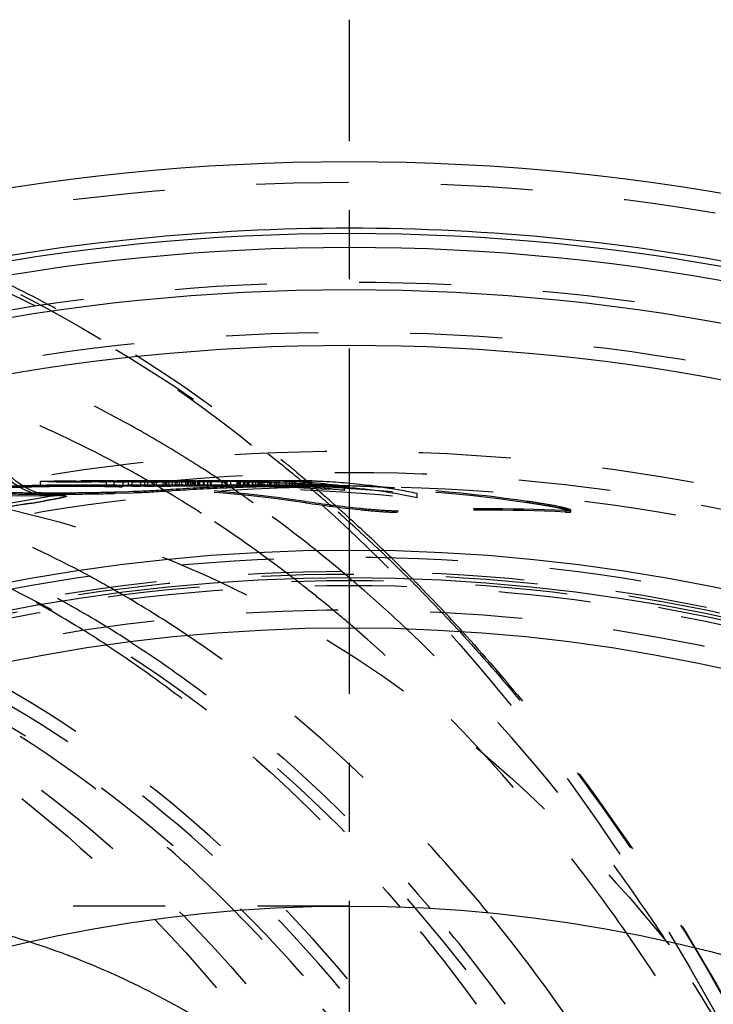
# Model space of a CAD drawing. Header units: millimetres. Extents: x 245 to 733, y 332 to 662.
# Tile 12 of 14: x 550 to 599, y 592 to 662. Entities that reach past the tile are written whole.
import ezdxf

# ---------------------------------------------------------------- set-up
doc = ezdxf.new("R2010")
doc.units = ezdxf.units.MM
doc.header["$LTSCALE"] = 65.185185
doc.linetypes.add('CENTER', pattern=[0.6, 0.375, -0.075, 0.075, -0.075])
doc.linetypes.add('HIDDEN', pattern=[0.2, 0.1, -0.1])
for name, color, linetype in [('FASEN', 7, 'CONTINUOUS'), ('KOERPER', 7, 'CONTINUOUS'), ('KONST.EL_MIT_GEO', 7, 'CONTINUOUS')]:
    doc.layers.add(name, color=color, linetype=linetype)

msp = doc.modelspace()

# ---------------------------------------------------------------- linework, layer by layer
at = {"layer": 'FASEN', "color": 8, "linetype": 'HIDDEN'}
msp.add_circle((573.012, 496.5), 125, dxfattribs=at)
at = {"layer": 'KOERPER', "color": 8, "linetype": 'HIDDEN'}
for p, q in [((553.632, 628.5), (518.565, 628.5)), ((573.012, 628.5), (569.333, 628.5)), ((573.012, 598.8), (454.218, 598.8))]:
    msp.add_line(p, q, dxfattribs=at)
msp.add_circle((573.012, 496.5), 132, dxfattribs=at)
at = {"layer": 'KOERPER', "color": 7, "linetype": 'Continuous'}
msp.add_circle((573.012, 496.5), 102.3, dxfattribs=at)
at = {"layer": 'KOERPER', "color": 8, "linetype": 'HIDDEN'}
for points, knots in [([(534.35, 628.5), (540.479, 628.5), (553.021, 626.721), (570.82, 618.939), (587.075, 606.455), (606.452, 583.637), (623.261, 546.463), (627.688, 513.504), (627.688, 496.5)], [0, 0, 0, 0, 0.103456, 0.210669, 0.324498, 0.446432, 0.712952, 1, 1, 1, 1]), ([(550.365, 596.261), (549.06, 596.68), (543.843, 598.144), (538.397, 598.8), (534.35, 598.8)], [0, 0, 0, 0, 0.25302, 1, 1, 1, 1])]:
    msp.add_open_spline(points, degree=3, knots=knots, dxfattribs=at)
at = {"layer": 'KOERPER', "color": 7, "linetype": 'Continuous'}
msp.add_open_spline([(606.687, 496.5), (606.687, 507.853), (604.106, 530.033), (594.369, 555.713), (583.005, 572.854), (573.271, 583.305), (562.396, 591.329), (554.401, 594.966), (550.365, 596.261)], degree=3, knots=[0, 0, 0, 0, 0.280024, 0.545003, 0.668666, 0.785393, 0.895456, 1, 1, 1, 1], dxfattribs=at)
at = {"layer": 'KONST.EL_MIT_GEO', "color": 2, "linetype": 'CENTER'}
msp.add_line((573.012, 496.5), (573.012, 661.538), dxfattribs=at)
at = {"layer": 'KONST.EL_MIT_GEO', "color": 8, "linetype": 'HIDDEN'}
for p, q in [((567.948, 630.261), (568.15, 630.099)), ((568.152, 630.435), (568.408, 630.226)), ((557.015, 629.876), (556.938, 629.917)), ((557.926, 629.372), (557.689, 629.504)), ((558.049, 629.303), (557.926, 629.372)), ((558.239, 629.196), (558.049, 629.303)), ((562.673, 629.729), (562.597, 629.778)), ((562.765, 629.669), (562.673, 629.729)), ((562.911, 629.575), (562.765, 629.669)), ((563.08, 629.465), (562.911, 629.575)), ((568.489, 629.827), (568.671, 629.679)), ((568.671, 629.679), (568.823, 629.556)), ((568.823, 629.556), (568.968, 629.438)), ((568.854, 629.859), (569.001, 629.737)), ((568.968, 629.438), (569.099, 629.33)), ((569.099, 629.33), (569.235, 629.219)), ((569.27, 629.514), (569.402, 629.403)), ((569.402, 629.403), (569.54, 629.287)), ((551.139, 628.551), (551.139, 628.851)), ((551.658, 628.845), (551.139, 628.851)), ((553.401, 628.6), (553.642, 628.6)), ((556.541, 628.6), (553.632, 628.6)), ((553.637, 628.885), (553.995, 628.888)), ((555.302, 628.815), (554.781, 628.818)), ((555.823, 628.812), (555.302, 628.815)), ((556.146, 628.824), (555.823, 628.812)), ((555.823, 628.512), (555.823, 628.812)), ((556.362, 628.9), (556.511, 628.9)), ((556.362, 628.509), (556.362, 628.81)), ((556.845, 628.808), (556.362, 628.81)), ((559.404, 628.9), (556.541, 628.9)), ((556.983, 628.807), (556.845, 628.808)), ((557.178, 628.815), (556.983, 628.807)), ((556.983, 628.507), (556.983, 628.807)), ((557.63, 628.894), (557.371, 628.892)), ((557.371, 628.592), (557.371, 628.892)), ((557.371, 628.892), (558.43, 628.89)), ((557.63, 628.506), (557.63, 628.806)), ((557.7, 628.806), (557.63, 628.806)), ((558.253, 628.806), (557.7, 628.806)), ((558.086, 628.879), (557.763, 628.872)), ((558.453, 628.814), (558.253, 628.806)), ((558.253, 628.505), (558.253, 628.806)), ((558.539, 628.86), (558.345, 628.854)), ((558.423, 628.873), (558.733, 628.879)), ((558.43, 628.89), (558.582, 628.89)), ((558.652, 628.821), (558.453, 628.814)), ((558.731, 628.899), (558.534, 628.898)), ((558.534, 628.505), (558.534, 628.806)), ((558.607, 628.806), (558.534, 628.806)), ((558.735, 628.599), (558.535, 628.598)), ((558.734, 628.865), (558.539, 628.86)), ((558.582, 628.89), (558.733, 628.889)), ((559.193, 628.806), (558.607, 628.806)), ((558.741, 628.91), (558.631, 628.973)), ((559.024, 628.9), (558.731, 628.899)), ((558.733, 628.589), (558.733, 628.889)), ((558.733, 628.879), (558.938, 628.883)), ((558.781, 628.865), (558.734, 628.865)), ((559.024, 628.6), (558.735, 628.599)), ((558.818, 628.866), (558.741, 628.91)), ((559.016, 628.864), (558.781, 628.865)), ((559.024, 628.746), (558.818, 628.866)), ((558.871, 628.821), (559.039, 628.828)), ((559.156, 628.864), (559.016, 628.864)), ((559.389, 628.9), (559.024, 628.9)), ((559.219, 628.633), (559.024, 628.746)), ((559.389, 628.6), (559.024, 628.6)), ((559.278, 628.867), (559.156, 628.864)), ((559.156, 628.564), (559.156, 628.864)), ((559.371, 628.815), (559.193, 628.806)), ((559.193, 628.506), (559.193, 628.806)), ((559.367, 628.546), (559.219, 628.633)), ((559.352, 628.506), (559.352, 628.807)), ((559.421, 628.807), (559.352, 628.807)), ((559.404, 628.6), (561, 628.6)), ((559.873, 628.808), (559.421, 628.807)), ((559.975, 628.889), (559.826, 628.887)), ((559.826, 628.587), (559.826, 628.887)), ((559.826, 628.887), (559.967, 628.887)), ((559.867, 628.826), (560.161, 628.837)), ((559.975, 628.808), (559.873, 628.808)), ((559.88, 628.86), (559.964, 628.862)), ((559.964, 628.862), (560.048, 628.865)), ((559.967, 628.887), (560.202, 628.886)), ((560.078, 628.812), (559.975, 628.808)), ((559.975, 628.508), (559.975, 628.808)), ((560.128, 628.884), (560.006, 628.882)), ((560.048, 628.565), (560.048, 628.865)), ((560.359, 628.81), (560.089, 628.809)), ((560.089, 628.508), (560.089, 628.809)), ((560.249, 628.886), (560.128, 628.884)), ((560.161, 628.837), (560.383, 628.844)), ((560.202, 628.886), (560.249, 628.886)), ((560.249, 628.586), (560.249, 628.886)), ((560.497, 628.895), (560.348, 628.894)), ((560.497, 628.898), (560.359, 628.898)), ((560.697, 628.811), (560.359, 628.81)), ((560.447, 628.86), (560.372, 628.857)), ((560.689, 628.897), (560.497, 628.898)), ((560.497, 628.595), (560.497, 628.895)), ((560.55, 628.895), (560.497, 628.895)), ((560.755, 628.895), (560.55, 628.895)), ((561.102, 628.895), (560.689, 628.897)), ((560.697, 628.511), (560.697, 628.811)), ((560.818, 628.895), (560.755, 628.895)), ((560.808, 628.571), (560.808, 628.871)), ((560.979, 628.895), (560.818, 628.895)), ((560.946, 628.884), (560.823, 628.881)), ((562.104, 628.9), (560.888, 628.9)), ((561.104, 628.896), (560.979, 628.895)), ((560.979, 628.595), (560.979, 628.895)), ((561, 628.9), (562.104, 628.9)), ((561, 628.6), (562.104, 628.6)), ((561.594, 628.891), (561.102, 628.895)), ((561.229, 628.897), (561.104, 628.896)), ((561.145, 628.884), (561.619, 628.89)), ((561.159, 628.513), (561.145, 628.884)), ((561.294, 628.814), (561.159, 628.813)), ((561.546, 628.881), (561.202, 628.876)), ((561.354, 628.898), (561.229, 628.897)), ((561.427, 628.836), (561.265, 628.831)), ((561.631, 628.816), (561.294, 628.814)), ((561.437, 628.891), (561.314, 628.889)), ((561.479, 628.898), (561.354, 628.898)), ((561.479, 628.598), (561.354, 628.598)), ((561.427, 628.536), (561.427, 628.836)), ((561.468, 628.836), (561.427, 628.836)), ((561.591, 628.837), (561.468, 628.836)), ((561.604, 628.899), (561.479, 628.898)), ((561.604, 628.599), (561.479, 628.598)), ((561.89, 628.885), (561.546, 628.881)), ((561.546, 628.581), (561.546, 628.881)), ((561.795, 628.838), (561.591, 628.837)), ((562.103, 628.886), (561.594, 628.891)), ((561.619, 628.89), (561.977, 628.895)), ((561.623, 628.59), (561.619, 628.89)), ((561.765, 628.817), (561.631, 628.816)), ((561.929, 628.896), (561.683, 628.894)), ((561.753, 628.899), (561.977, 628.9)), ((561.765, 628.517), (561.765, 628.817)), ((561.795, 628.538), (561.795, 628.838)), ((562.067, 628.9), (561.854, 628.9)), ((562.067, 628.6), (561.854, 628.6)), ((562.336, 628.891), (561.89, 628.885)), ((561.929, 628.596), (561.929, 628.896)), ((561.977, 628.9), (562.104, 628.9)), ((561.977, 628.595), (561.977, 628.895)), ((562.013, 628.596), (562.013, 628.896)), ((562.067, 628.6), (562.268, 628.6)), ((562.228, 628.835), (562.101, 628.831)), ((562.271, 628.884), (562.103, 628.886)), ((562.113, 628.519), (562.104, 628.9)), ((562.104, 628.9), (562.238, 628.9)), ((562.46, 628.822), (562.113, 628.819)), ((563.073, 628.9), (562.238, 628.9)), ((562.268, 628.6), (562.268, 628.9)), ((562.268, 628.9), (562.984, 628.9)), ((562.268, 628.6), (562.427, 628.6)), ((562.365, 628.883), (562.271, 628.884)), ((562.476, 628.893), (562.336, 628.891)), ((562.336, 628.591), (562.336, 628.891)), ((562.665, 628.879), (562.365, 628.883)), ((562.63, 628.869), (562.425, 628.864)), ((562.425, 628.864), (562.59, 628.865)), ((562.425, 628.564), (562.425, 628.864)), ((562.427, 628.6), (562.587, 628.6)), ((562.738, 628.824), (562.46, 628.822)), ((562.587, 628.6), (562.746, 628.6)), ((562.59, 628.865), (562.673, 628.865)), ((563.009, 628.875), (562.665, 628.879)), ((562.673, 628.865), (562.85, 628.869)), ((562.673, 628.565), (562.673, 628.865)), ((562.738, 628.524), (562.738, 628.824)), ((562.746, 628.6), (562.825, 628.6)), ((562.825, 628.6), (562.905, 628.6)), ((562.85, 628.869), (563.027, 628.874)), ((562.905, 628.6), (562.984, 628.6)), ((562.959, 628.896), (563.227, 628.898)), ((562.984, 628.6), (562.984, 628.9)), ((562.984, 628.9), (563.085, 628.9)), ((562.984, 628.6), (563.085, 628.6)), ((563.227, 628.871), (563.009, 628.875)), ((563.073, 628.6), (563.99, 628.6)), ((563.085, 628.9), (563.16, 628.9)), ((563.085, 628.6), (563.227, 628.6)), ((563.17, 628.899), (563.125, 628.899)), ((563.17, 628.599), (563.125, 628.599)), ((563.16, 628.9), (563.227, 628.9)), ((563.203, 628.9), (563.17, 628.899)), ((563.17, 628.599), (563.17, 628.899)), ((563.203, 628.6), (563.17, 628.599)), ((563.241, 628.528), (563.227, 628.9)), ((563.227, 628.898), (563.475, 628.899)), ((563.565, 628.866), (563.227, 628.871)), ((563.418, 629.243), (563.347, 629.29)), ((563.487, 629.197), (563.418, 629.243)), ((563.628, 629.104), (563.487, 629.197)), ((563.947, 628.859), (563.565, 628.866)), ((564.062, 628.892), (563.857, 628.89)), ((564.613, 628.9), (563.947, 628.9)), ((564.053, 628.857), (563.947, 628.859)), ((564.077, 628.805), (563.95, 628.89)), ((563.99, 628.6), (563.99, 628.9)), ((563.99, 628.9), (564.613, 628.9)), ((563.99, 628.6), (564.613, 628.6)), ((564.613, 628.846), (564.053, 628.857)), ((564.266, 628.894), (564.062, 628.892)), ((564.156, 628.751), (564.077, 628.805)), ((564.089, 628.892), (564.266, 628.894)), ((564.39, 628.593), (564.156, 628.751)), ((564.348, 628.839), (564.225, 628.837)), ((564.266, 628.594), (564.266, 628.894)), ((564.481, 628.843), (564.348, 628.839)), ((564.348, 628.538), (564.348, 628.839)), ((564.531, 628.6), (565.216, 628.6)), ((564.613, 628.6), (564.613, 628.9)), ((565.121, 628.835), (564.613, 628.846)), ((565.121, 628.598), (564.997, 628.597)), ((565.713, 628.9), (565.065, 628.9)), ((565.065, 628.868), (565.172, 628.869)), ((565.065, 628.568), (565.065, 628.868)), ((565.121, 628.547), (565.121, 628.847)), ((565.544, 628.825), (565.121, 628.835)), ((565.206, 628.599), (565.121, 628.598)), ((565.172, 628.869), (565.492, 628.871)), ((565.206, 628.597), (565.206, 628.897)), ((565.248, 628.897), (565.206, 628.897)), ((565.457, 628.6), (565.206, 628.599)), ((565.216, 628.9), (565.916, 628.9)), ((565.216, 628.6), (565.916, 628.6)), ((565.576, 628.897), (565.248, 628.897)), ((565.251, 628.556), (565.251, 628.856)), ((565.303, 628.546), (565.303, 628.846)), ((565.713, 628.9), (565.457, 628.9)), ((565.545, 628.6), (565.457, 628.6)), ((565.492, 628.871), (565.545, 628.871)), ((565.678, 628.852), (565.516, 628.849)), ((565.516, 628.549), (565.516, 628.849)), ((565.752, 628.82), (565.544, 628.825)), ((565.545, 628.571), (565.545, 628.871)), ((565.713, 628.6), (565.545, 628.6)), ((565.576, 628.597), (565.576, 628.897)), ((565.746, 628.854), (565.678, 628.852)), ((565.703, 628.582), (565.703, 628.882)), ((565.751, 628.882), (565.703, 628.882)), ((565.814, 628.9), (565.713, 628.9)), ((566.087, 628.6), (565.713, 628.6)), ((565.728, 628.872), (565.814, 628.874)), ((565.818, 628.855), (565.746, 628.854)), ((565.944, 628.883), (565.751, 628.882)), ((565.916, 628.815), (565.752, 628.82)), ((565.916, 628.9), (565.814, 628.9)), ((565.814, 628.874), (565.908, 628.876)), ((565.814, 628.574), (565.814, 628.874)), ((565.947, 628.858), (565.818, 628.855)), ((565.887, 628.9), (565.99, 628.9)), ((565.908, 628.876), (566.007, 628.878)), ((565.916, 628.6), (565.916, 628.9)), ((565.992, 628.883), (565.944, 628.883)), ((565.99, 628.9), (566.087, 628.9)), ((566.137, 628.884), (565.992, 628.883)), ((567.183, 628.9), (566.087, 628.9)), ((566.087, 628.9), (566.382, 628.9)), ((566.087, 628.6), (566.382, 628.6)), ((566.257, 628.886), (566.137, 628.884)), ((566.137, 628.584), (566.137, 628.884)), ((566.2, 628.598), (566.2, 628.898)), ((566.241, 628.898), (566.2, 628.898)), ((566.364, 628.898), (566.241, 628.898)), ((566.364, 628.598), (566.241, 628.598)), ((566.338, 628.885), (566.458, 628.887)), ((566.405, 628.898), (566.364, 628.898)), ((566.405, 628.598), (566.364, 628.598)), ((566.382, 628.6), (566.382, 628.9)), ((566.446, 628.898), (566.405, 628.898)), ((566.446, 628.598), (566.405, 628.598)), ((566.569, 628.898), (566.446, 628.898)), ((566.569, 628.598), (566.446, 628.598)), ((566.514, 628.877), (566.514, 628.577)), ((566.7, 628.899), (566.569, 628.898)), ((566.569, 628.598), (566.569, 628.898)), ((566.7, 628.599), (566.569, 628.598)), ((566.644, 628.581), (566.644, 628.881)), ((566.654, 628.878), (566.751, 628.879)), ((566.71, 628.89), (566.842, 628.892)), ((566.751, 628.879), (566.98, 628.881)), ((566.751, 628.579), (566.751, 628.879)), ((566.79, 628.596), (566.79, 628.896)), ((566.79, 628.896), (566.982, 628.896)), ((566.842, 628.592), (566.842, 628.892)), ((566.849, 628.899), (566.98, 628.9)), ((566.98, 628.9), (567.183, 628.9)), ((566.98, 628.581), (566.98, 628.881)), ((567.18, 628.778), (566.98, 628.784)), ((567.183, 628.6), (566.98, 628.6)), ((566.982, 628.896), (567.03, 628.896)), ((567.03, 628.896), (567.175, 628.897)), ((567.175, 628.897), (567.223, 628.897)), ((567.292, 628.774), (567.18, 628.778)), ((567.353, 628.9), (567.183, 628.9)), ((567.183, 628.9), (567.286, 628.9)), ((567.287, 628.6), (567.183, 628.6)), ((567.223, 628.597), (567.223, 628.897)), ((567.38, 628.899), (567.249, 628.899)), ((567.38, 628.599), (567.249, 628.599)), ((568.103, 628.9), (567.287, 628.9)), ((567.464, 628.769), (567.292, 628.774)), ((567.484, 628.9), (567.353, 628.9)), ((567.38, 628.599), (567.38, 628.899)), ((567.434, 628.899), (567.38, 628.899)), ((567.434, 628.599), (567.38, 628.599)), ((567.487, 628.899), (567.434, 628.899)), ((567.487, 628.599), (567.434, 628.599)), ((567.745, 628.759), (567.464, 628.769)), ((567.597, 628.895), (567.473, 628.894)), ((567.473, 628.594), (567.473, 628.894)), ((567.745, 628.899), (567.484, 628.9)), ((567.861, 628.9), (567.487, 628.899)), ((567.861, 628.6), (567.487, 628.599)), ((567.526, 628.898), (567.748, 628.899)), ((567.745, 628.599), (567.745, 628.899)), ((568.04, 628.749), (567.745, 628.759)), ((567.748, 628.899), (567.967, 628.9)), ((567.861, 628.6), (567.861, 628.9)), ((567.986, 628.9), (567.861, 628.9)), ((567.986, 628.6), (567.861, 628.6)), ((567.967, 628.9), (568.181, 628.9)), ((568.103, 628.9), (567.986, 628.9)), ((568.103, 628.6), (567.986, 628.6)), ((568.04, 628.589), (568.04, 628.889)), ((568.104, 628.889), (568.04, 628.889)), ((568.236, 628.9), (568.103, 628.9)), ((568.298, 628.6), (568.103, 628.6)), ((568.276, 628.889), (568.104, 628.889)), ((568.181, 628.9), (568.301, 628.9)), ((568.361, 628.9), (568.236, 628.9)), ((568.511, 628.888), (568.276, 628.889)), ((568.76, 628.9), (568.298, 628.9)), ((568.418, 628.9), (568.307, 628.899)), ((568.418, 628.6), (568.307, 628.599)), ((568.486, 628.899), (568.361, 628.9)), ((568.526, 628.9), (568.418, 628.9)), ((568.526, 628.6), (568.418, 628.6)), ((568.986, 628.887), (568.511, 628.888)), ((568.526, 628.6), (568.526, 628.9)), ((568.762, 628.9), (568.526, 628.9)), ((568.762, 628.6), (568.526, 628.6)), ((569.333, 628.6), (568.76, 628.6)), ((569.135, 628.9), (568.762, 628.9)), ((569.135, 628.6), (568.762, 628.6)), ((568.8, 628.599), (568.8, 628.899)), ((568.986, 628.597), (568.986, 628.897)), ((569.226, 628.886), (568.986, 628.887)), ((569.191, 628.704), (568.99, 628.712)), ((569.332, 628.6), (569.091, 628.6)), ((569.21, 628.9), (569.121, 628.9)), ((569.21, 628.6), (569.121, 628.6)), ((569.135, 628.6), (569.135, 628.9)), ((569.21, 628.6), (569.21, 628.9)), ((569.332, 628.9), (569.226, 628.9)), ((569.687, 628.884), (569.226, 628.886)), ((569.235, 629.219), (569.377, 629.101)), ((569.377, 629.101), (569.524, 628.98)), ((569.524, 628.98), (569.602, 628.915)), ((569.54, 629.287), (569.689, 629.162)), ((569.602, 628.915), (569.86, 628.701)), ((570.156, 628.882), (569.687, 628.884)), ((569.689, 629.162), (569.8, 629.068)), ((569.8, 629.068), (569.967, 628.927)), ((569.86, 628.701), (569.942, 628.632)), ((569.942, 628.632), (570.045, 628.546)), ((569.967, 628.927), (570.089, 628.823)), ((570.089, 628.823), (570.232, 628.701)), ((570.099, 628.593), (570.099, 628.893)), ((570.156, 628.582), (570.156, 628.882)), ((570.337, 628.876), (570.156, 628.882)), ((570.232, 628.701), (570.337, 628.612)), ((570.252, 628.592), (570.252, 628.892)), ((570.337, 628.612), (570.463, 628.503)), ((570.338, 628.593), (570.338, 628.893)), ((570.931, 628.625), (570.338, 628.654)), ((551.218, 628.055), (550.925, 628.056)), ((551.028, 628.57), (551.142, 628.573)), ((551.658, 628.545), (551.139, 628.551)), ((551.284, 627.954), (551.218, 627.955)), ((552.698, 628.535), (551.658, 628.545)), ((555.302, 628.515), (554.781, 628.518)), ((555.823, 628.512), (555.302, 628.515)), ((556.146, 628.524), (555.823, 628.512)), ((556.362, 628.532), (556.146, 628.524)), ((556.845, 628.508), (556.362, 628.509)), ((556.492, 628.108), (556.376, 628.105)), ((557.651, 628.036), (556.378, 628.005)), ((557.39, 628.13), (556.492, 628.108)), ((556.983, 628.507), (556.845, 628.508)), ((557.178, 628.515), (556.983, 628.507)), ((557.632, 628.594), (557.371, 628.592)), ((557.371, 628.592), (558.733, 628.589)), ((557.63, 628.569), (557.384, 628.563)), ((557.648, 628.136), (557.39, 628.13)), ((557.763, 628.572), (557.63, 628.569)), ((557.761, 628.536), (557.63, 628.532)), ((557.7, 628.506), (557.63, 628.506)), ((557.809, 628.141), (557.648, 628.136)), ((557.809, 628.041), (557.651, 628.036)), ((558.253, 628.505), (557.7, 628.506)), ((558.086, 628.579), (557.763, 628.572)), ((557.809, 628.041), (557.809, 628.141)), ((558.453, 628.513), (558.253, 628.505)), ((558.539, 628.56), (558.345, 628.554)), ((558.652, 628.521), (558.453, 628.513)), ((558.733, 628.589), (558.534, 628.586)), ((558.607, 628.505), (558.534, 628.505)), ((558.734, 628.565), (558.539, 628.56)), ((559.193, 628.506), (558.607, 628.505)), ((558.781, 628.565), (558.734, 628.565)), ((559.016, 628.564), (558.781, 628.565)), ((559.156, 628.564), (559.016, 628.564)), ((559.278, 628.567), (559.156, 628.564)), ((559.371, 628.515), (559.193, 628.506)), ((559.352, 628.545), (559.25, 628.542)), ((559.421, 628.507), (559.352, 628.506)), ((559.547, 628.441), (559.367, 628.546)), ((559.975, 628.508), (559.421, 628.507)), ((559.719, 628.339), (559.547, 628.441)), ((559.857, 628.257), (559.719, 628.339)), ((559.975, 628.589), (559.826, 628.587)), ((559.826, 628.587), (560.249, 628.586)), ((559.991, 628.177), (559.857, 628.257)), ((560.089, 628.59), (559.975, 628.589)), ((560.089, 628.513), (559.975, 628.508)), ((560.128, 628.584), (560.006, 628.582)), ((560.249, 628.592), (560.089, 628.59)), ((560.359, 628.509), (560.089, 628.508)), ((560.249, 628.586), (560.128, 628.584)), ((560.348, 628.594), (560.249, 628.592)), ((560.515, 627.862), (560.32, 627.98)), ((560.497, 628.595), (560.348, 628.594)), ((560.697, 628.511), (560.359, 628.509)), ((560.55, 628.595), (560.497, 628.595)), ((560.818, 628.595), (560.55, 628.595)), ((560.979, 628.595), (560.818, 628.595)), ((560.946, 628.584), (560.823, 628.581)), ((561.192, 628.587), (560.946, 628.584)), ((561.104, 628.596), (560.979, 628.595)), ((561.159, 628.55), (561.005, 628.545)), ((561.229, 628.597), (561.104, 628.596)), ((561.145, 628.584), (561.619, 628.59)), ((561.265, 628.531), (561.159, 628.527)), ((561.227, 628.514), (561.159, 628.513)), ((561.314, 628.589), (561.192, 628.587)), ((561.546, 628.581), (561.202, 628.576)), ((561.294, 628.514), (561.227, 628.514)), ((561.354, 628.598), (561.229, 628.597)), ((561.427, 628.536), (561.265, 628.531)), ((561.631, 628.516), (561.294, 628.514)), ((561.437, 628.591), (561.314, 628.589)), ((561.468, 628.536), (561.427, 628.536)), ((561.591, 628.537), (561.468, 628.536)), ((561.89, 628.585), (561.546, 628.581)), ((561.795, 628.538), (561.591, 628.537)), ((561.619, 628.59), (561.977, 628.595)), ((561.765, 628.517), (561.631, 628.516)), ((561.929, 628.596), (561.683, 628.594)), ((562.114, 628.588), (561.89, 628.585)), ((561.953, 628.596), (561.929, 628.596)), ((562.228, 628.535), (562.113, 628.531)), ((562.46, 628.522), (562.113, 628.519)), ((562.336, 628.591), (562.114, 628.588)), ((562.476, 628.593), (562.336, 628.591)), ((562.63, 628.569), (562.425, 628.564)), ((562.425, 628.564), (562.673, 628.565)), ((562.738, 628.524), (562.46, 628.522)), ((563.241, 628.581), (563.039, 628.577)), ((563.241, 628.593), (563.067, 628.591)), ((563.241, 628.541), (563.122, 628.537)), ((563.241, 628.567), (563.153, 628.565)), ((563.582, 628.596), (563.241, 628.593)), ((564.062, 628.592), (563.857, 628.59)), ((564.266, 628.594), (564.062, 628.592)), ((564.348, 628.538), (564.225, 628.537)), ((564.342, 628.392), (564.342, 628.492)), ((564.481, 628.543), (564.348, 628.538)), ((564.53, 628.498), (564.39, 628.593)), ((564.698, 628.384), (564.53, 628.498)), ((564.795, 628.317), (564.698, 628.384)), ((564.901, 628.245), (564.795, 628.317)), ((565.046, 628.145), (564.901, 628.245)), ((565.121, 628.561), (565.013, 628.558)), ((565.138, 628.081), (565.046, 628.145)), ((565.065, 628.568), (565.545, 628.571)), ((565.262, 628.528), (565.132, 628.524)), ((565.265, 628.428), (565.135, 628.424)), ((565.276, 627.986), (565.138, 628.081)), ((565.248, 628.597), (565.206, 628.597)), ((565.576, 628.597), (565.248, 628.597)), ((565.392, 627.905), (565.276, 627.986)), ((565.531, 627.808), (565.392, 627.905)), ((565.545, 628.592), (565.431, 628.591)), ((565.678, 628.552), (565.516, 628.549)), ((565.815, 628.595), (565.545, 628.592)), ((565.703, 628.582), (565.545, 628.579)), ((565.746, 628.553), (565.678, 628.552)), ((565.751, 628.582), (565.703, 628.582)), ((565.818, 628.555), (565.746, 628.553)), ((565.944, 628.583), (565.751, 628.582)), ((565.947, 628.558), (565.818, 628.555)), ((565.992, 628.583), (565.944, 628.583)), ((566.137, 628.584), (565.992, 628.583)), ((566.257, 628.586), (566.137, 628.584)), ((566.241, 628.598), (566.2, 628.598)), ((566.499, 628.589), (566.257, 628.586)), ((566.718, 628.57), (566.6, 628.568)), ((566.718, 628.47), (566.603, 628.468)), ((566.984, 628.576), (566.718, 628.57)), ((566.985, 628.476), (566.718, 628.47)), ((566.751, 628.579), (566.98, 628.581)), ((566.79, 628.596), (567.223, 628.597)), ((566.98, 628.597), (566.79, 628.596)), ((567.223, 628.597), (566.98, 628.595)), ((567.597, 628.595), (567.473, 628.594)), ((569.091, 628.5), (568.761, 628.499)), ((569.332, 628.5), (569.091, 628.5)), ((570.045, 628.546), (570.12, 628.483)), ((570.12, 628.483), (570.191, 628.423)), ((570.335, 628.596), (570.154, 628.597)), ((572.684, 628.531), (572.096, 628.564)), ((572.684, 628.23), (572.684, 628.531)), ((575.368, 628.438), (575.224, 628.459)), ((577.793, 627.698), (577.793, 628)), ((549.036, 627.838), (550.17, 627.859)), ((549.819, 627.834), (551.812, 627.859)), ((551.129, 627.834), (552.355, 627.862)), ((551.933, 627.838), (552.003, 627.839)), ((551.935, 627.838), (552.355, 627.862)), ((560.69, 627.756), (560.515, 627.862)), ((561.306, 627.377), (561.182, 627.454)), ((569.901, 627.346), (569.901, 627.447)), ((571.537, 627.271), (571.735, 627.098)), ((571.718, 627.41), (571.92, 627.23)), ((585.591, 627.346), (585.591, 627.447)), ((576.434, 626.69), (576.434, 626.792)), ((588.297, 626.69), (588.297, 626.792)), ((588.678, 626.726), (588.678, 626.827)), ((569.324, 621.789), (569.08, 621.978)), ((572.868, 622.149), (572.666, 622.32)), ((572.992, 622.044), (572.868, 622.149)), ((573.091, 621.959), (572.992, 622.044)), ((573.184, 621.88), (573.091, 621.959)), ((573.265, 621.811), (573.184, 621.88)), ((576.964, 622.227), (577.209, 621.983)), ((577.209, 621.983), (577.425, 621.767)), ((577.237, 622.195), (577.485, 621.945)), ((577.485, 621.945), (577.691, 621.736)), ((571.375, 620.153), (571.212, 620.286)), ((571.475, 620.07), (571.375, 620.153)), ((571.65, 619.926), (571.475, 620.07)), ((573.307, 618.527), (573.143, 618.669))]:
    msp.add_line(p, q, dxfattribs=at)
for points in [[(550.379, 628.271), (550.131, 628.395), (549.881, 628.538), (549.633, 628.7), (549.389, 628.882), (549.15, 629.083), (548.921, 629.303), (548.702, 629.542), (548.496, 629.799), (548.306, 630.072), (548.132, 630.361), (547.976, 630.664), (547.841, 630.979), (547.726, 631.304), (547.63, 631.657)], [(551.099, 628.003), (550.868, 628.075), (550.626, 628.164), (550.379, 628.271)], [(551.525, 627.903), (551.32, 627.946), (551.099, 628.003)], [(552.003, 627.839), (552.031, 627.838), (552.057, 627.838), (552.061, 627.838), (552.026, 627.84), (551.953, 627.845), (551.845, 627.855), (551.702, 627.873), (551.525, 627.903)]]:
    msp.add_lwpolyline(points, dxfattribs=at)
at = {"layer": 'KONST.EL_MIT_GEO', "color": 7, "linetype": 'Continuous'}
for radius in [155, 145.939, 142, 127.5, 125.55, 122]:
    msp.add_circle((573.012, 496.5), radius, dxfattribs=at)
at = {"layer": 'KONST.EL_MIT_GEO', "color": 8, "linetype": 'HIDDEN'}
for radius in [153.536, 146.464, 142.929, 134.5, 133, 132, 127, 126, 125.8, 125.35, 125, 123.268]:
    msp.add_circle((573.012, 496.5), radius, dxfattribs=at)
at = {"layer": 'KONST.EL_MIT_GEO', "color": 7, "linetype": 'Continuous'}
for radius, start, end in [(150.276, 78.62449, 101.37551), (149.898, 78.63363, 101.36637), (148.914, 78.64381, 101.35619), (150.276, 108.62449, 71.37551), (149.898, 108.63363, 71.36637), (148.914, 108.64381, 71.35619)]:
    msp.add_arc((573.012, 496.5), radius, start, end, dxfattribs=at)
at = {"layer": 'KONST.EL_MIT_GEO', "color": 8, "linetype": 'HIDDEN'}
for centre, radius, start, end in [((517.146, 556.744), 83.293, 61.46232, 67.40715), ((513.127, 553.042), 91.3, 58.22711, 58.63365), ((512.88, 552.644), 91.768, 57.82899, 58.22711), ((512.632, 552.25), 92.234, 57.43528, 57.82899), ((501.538, 546.924), 106.562, 51.07621, 51.31011), ((498.633, 544.9), 110.223, 50.42498, 50.72518), ((515.825, 554.261), 86.106, 60.90881, 61.42096), ((512.432, 551.936), 92.606, 57.1999, 57.43538), ((512.017, 551.296), 93.369, 56.64966, 56.84535), ((498.259, 544.449), 110.809, 50.14566, 50.32621), ((556.842, 305.537), 323.364, 90.56784, 91.01061), ((556.678, 318.061), 310.539, 90.0308, 91.02197), ((561.018, 1519.205), 890.409, 269.397734, 269.598647), ((553.64, 512.949), 115.651, 90.11866, 90.8506), ((553.635, 513.246), 115.354, 81.8934, 89.99642), ((556.628, 328.28), 300.62, 90.0507, 90.50187), ((560.291, 515.567), 113.333, 91.27811, 92.09576), ((560.888, 515.684), 113.216, 91.24756, 92.29098), ((560.888, 515.637), 112.963, 90.00022, 92.29616), ((561.559, 515.776), 113.124, 91.62827, 92.21958), ((559.442, 361.618), 267.282, 90.19463, 90.38833), ((562.238, 515.796), 112.804, 90.0002, 92.34096), ((562.238, 515.864), 113.036, 90.24574, 92.3357), ((559.441, 361.932), 266.668, 90.19473, 90.38887), ((560.29, 515.586), 113.314, 90.78746, 91.11456), ((515.396, 553.497), 86.982, 60.19467, 60.49167), ((562.458, 547.747), 81.154, 92.53347, 92.77168), ((562.873, 515.871), 113.029, 91.43204, 92.14001), ((560.888, 515.715), 113.185, 90, 90.98666), ((562.445, 548.059), 80.842, 91.81828, 92.41449), ((562.005, 515.837), 113.063, 91.01271, 91.38196), ((563.948, 515.804), 113.096, 92.06793, 92.3291), ((563.948, 515.773), 112.827, 90.0002, 92.33434), ((562.868, 557.349), 71.552, 92.22749, 92.80093), ((559.424, 371.553), 257.347, 89.79186, 90.00773), ((559.67, 399.586), 229.014, 86.74224, 90.07009), ((561.558, 515.801), 113.099, 90.61337, 90.80203), ((564.531, 515.771), 113.129, 90, 92.25547), ((562.853, 557.718), 71.182, 91.99745, 92.22719), ((565.077, 492.95), 135.95, 91.86185, 92.10239), ((565.068, 493.261), 135.339, 90.00098, 92.10798), ((563.947, 515.84), 113.06, 90.50078, 91.80676), ((562.844, 557.999), 70.901, 91.64552, 91.9374), ((565.074, 493.031), 135.869, 91.62129, 91.86185), ((565.459, 501.393), 127.507, 91.88491, 92.1403), ((558.818, 807.102), 178.242, 270.63971, 270.76663), ((560.812, 645.934), 17.053, 270.03659, 270.2182), ((560.754, 658.949), 30.068, 270.2349, 270.74486), ((562.872, 515.883), 113.017, 90.78991, 90.97674), ((565.332, 528.519), 100.381, 92.18037, 92.38212), ((565.072, 493.117), 135.783, 91.38068, 91.62129), ((562.872, 515.886), 113.014, 90.60308, 90.72763), ((565.329, 528.574), 100.326, 92.01894, 92.18037), ((562.067, 515.855), 113.045, 90.10793, 90.23459), ((562.067, 515.811), 112.789, 90.10818, 90.23512), ((565.736, 534.197), 94.704, 92.19947, 92.40274), ((565.07, 493.2), 135.7, 91.14003, 91.38068), ((566.393, 515.24), 113.66, 90.4119, 92.15726), ((565.729, 534.365), 94.536, 91.84192, 92.1224), ((565.068, 493.28), 135.62, 90.89935, 91.14003), ((564.135, 486.348), 142.555, 90.40561, 90.6665), ((564.135, 486.371), 142.232, 90.40654, 90.66802), ((565.457, 501.134), 127.766, 90.71753, 91.26787), ((565.725, 534.512), 94.388, 91.5613, 91.84192), ((566.895, 515.008), 113.892, 90.34961, 92.09126), ((565.067, 493.36), 135.54, 90.65863, 90.89935), ((565.317, 529.535), 99.365, 90.70817, 91.32074), ((565.721, 534.654), 94.246, 91.28056, 91.5613), ((567.287, 514.701), 113.899, 90.00029, 92.03558), ((567.286, 514.798), 114.102, 90.21982, 92.03084), ((563.947, 515.845), 113.055, 90, 90.23957), ((565.066, 493.437), 135.463, 90.41788, 90.65863), ((564.531, 515.728), 112.872, 90, 90.48164), ((565.718, 534.789), 94.111, 90.99971, 91.28056), ((511.687, 550.798), 93.967, 56.20767, 56.44352), ((565.715, 534.923), 93.977, 90.71874, 90.99971), ((565.065, 493.512), 135.388, 90.17709, 90.41788), ((568.106, 514.108), 114.792, 91.54366, 91.80945), ((565.714, 535.05), 93.85, 90.43767, 90.71874), ((565.065, 493.581), 135.319, 89.99999, 90.17709), ((565.713, 535.171), 93.729, 90.15651, 90.43767), ((568.105, 514.138), 114.762, 91.27785, 91.54366), ((567.757, 514.429), 114.471, 91.02783, 91.34748), ((566.087, 515.368), 113.532, 90.10108, 90.44435), ((566.087, 515.326), 113.274, 90, 90.44536), ((564.888, 664.717), 35.873, 270.66274, 271.00392), ((566.871, 584.025), 44.861, 91.4592, 91.69377), ((559.852, 401.391), 227.505, 88.2044, 88.47245), ((569.05, 513.233), 115.667, 91.02552, 91.53757), ((567.705, 548.247), 80.65, 90.97109, 91.20596), ((568.07, 514.239), 114.661, 90.42306, 90.90564), ((567.994, 530.951), 97.948, 90.75122, 90.89875), ((566.418, 652.733), 23.857, 270.41244, 270.56648), ((567.292, 600.55), 28.339, 91.18814, 91.31162), ((567.183, 514.87), 114.03, 90, 90.24275), ((567.183, 514.826), 113.774, 90.10226, 90.2433), ((567.756, 514.496), 114.404, 90.25366, 90.48382), ((568.117, 521.064), 107.835, 90.4755, 90.6776), ((568.227, 510.241), 118.359, 89.96425, 90.67052), ((567.756, 514.459), 114.141, 90.25424, 90.38925), ((569.33, 512.925), 115.675, 90.11873, 91.16229), ((567.183, 514.841), 113.759, 89.71713, 90), ((568.186, 513.076), 115.824, 90.32664, 90.47658), ((567.286, 514.826), 114.074, 89.70228, 90), ((567.286, 514.784), 113.816, 89.7016, 90), ((568.602, 517.602), 111.298, 90.3314, 90.51778), ((568.664, 506.792), 122.108, 90.16747, 90.33084), ((568.664, 506.768), 121.832, 90.16785, 90.33159), ((560.104, 408.928), 219.964, 87.68475, 87.93231), ((568.103, 514.247), 114.353, 89.55773, 90.00001), ((568.284, 459.036), 169.864, 89.82608, 89.99436), ((568.284, 459.121), 169.479, 89.82569, 89.99434), ((568.103, 514.295), 114.605, 89.55873, 89.80858), ((560.275, 413.101), 215.787, 87.32722, 87.63218), ((569.048, 513.416), 115.184, 89.35858, 89.91164), ((569.048, 513.457), 115.443, 89.36003, 89.85908), ((569.33, 513.065), 115.535, 89.59141, 89.99909), ((570.255, 666.046), 37.154, 269.75926, 269.99489), ((568.867, 580.967), 47.932, 87.47151, 88.24258), ((560.544, 418.697), 210.184, 86.84942, 87.16762), ((569.089, 585.147), 43.746, 83.10933, 87.51986), ((551.917, 827.383), 199.33, 269.04092, 269.71467), ((551.91, 826.61), 198.656, 269.03985, 269.80045), ((553.644, 512.753), 115.848, 91.85737, 92.46982), ((553.641, 512.828), 115.672, 89.99976, 92.4721), ((553.643, 512.804), 115.796, 91.29392, 91.85738), ((553.641, 512.869), 115.731, 90.85056, 91.23728), ((551.878, 822.786), 194.732, 269.80591, 270.56486), ((551.878, 822.532), 194.579, 269.82519, 270.35811), ((560.018, 1392.585), 764.085, 269.451097, 269.607253), ((551.748, 834.994), 207.041, 270.3723, 271.28123), ((553.635, 513.233), 115.267, 81.88723, 89.99641), ((551.681, 838.914), 210.861, 270.57497, 271.27569), ((560.291, 515.521), 113.079, 91.47325, 91.99105), ((561.559, 515.721), 112.879, 91.99467, 92.22462), ((561.559, 515.732), 112.868, 91.63197, 91.92831), ((560.29, 515.542), 113.058, 90.89012, 91.11709), ((562.448, 547.87), 80.73, 91.70329, 92.77861), ((562.873, 515.815), 112.785, 91.84078, 92.14487), ((562.005, 515.793), 112.807, 91.01501, 91.3851), ((562.873, 515.827), 112.773, 91.43529, 91.78896), ((562.868, 557.211), 71.39, 92.23255, 92.80729), ((514.676, 552.265), 88.409, 58.91719, 59.16571), ((562.852, 557.605), 70.995, 91.9418, 92.23228), ((564.532, 515.687), 112.913, 91.7897, 92.25481), ((562.844, 557.86), 70.741, 91.64925, 91.9418), ((565.459, 501.38), 127.22, 91.93675, 92.14516), ((558.818, 806.398), 177.838, 270.64116, 270.76837), ((565.331, 528.471), 100.13, 92.02355, 92.38755), ((564.531, 515.718), 112.882, 90.74327, 91.71148), ((562.872, 515.842), 112.758, 90.60445, 90.72929), ((565.736, 534.113), 94.487, 92.19728, 92.4082), ((566.394, 515.152), 113.448, 90.413, 92.16223), ((565.729, 534.279), 94.322, 91.8461, 92.12722), ((565.458, 501.095), 127.505, 91.08689, 91.27075), ((565.317, 529.445), 99.155, 90.60753, 91.52843), ((565.725, 534.426), 94.174, 91.56485, 91.8461), ((566.897, 514.868), 113.732, 91.90209, 92.09601), ((565.457, 501.128), 127.472, 90.71916, 90.99594), ((565.72, 534.581), 94.02, 91.28346, 91.51096), ((566.895, 514.945), 113.655, 90.73837, 91.84212), ((565.718, 534.703), 93.898, 91.00198, 91.28347), ((565.715, 534.836), 93.764, 90.72037, 91.00198), ((569.335, 512.735), 115.865, 92.07885, 92.46983), ((569.335, 512.723), 115.778, 92.07879, 92.4717), ((568.106, 514.068), 114.532, 91.54717, 91.81356), ((565.714, 534.962), 93.638, 90.43867, 90.72037), ((567.757, 514.385), 114.215, 91.1093, 91.35054), ((568.105, 514.101), 114.499, 91.28075, 91.493), ((569.333, 512.792), 115.808, 91.35236, 92.01471), ((569.333, 512.779), 115.721, 91.35176, 92.01461), ((564.888, 664.336), 35.792, 270.66425, 271.0062), ((567.751, 546.945), 81.652, 90.63779, 91.35973), ((566.895, 514.966), 113.634, 90.35041, 90.54439), ((569.05, 513.195), 115.405, 91.02785, 91.54106), ((568.07, 514.199), 114.401, 90.54567, 90.78677), ((566.327, 663.06), 34.484, 270.43639, 270.70516), ((567.292, 600.314), 28.274, 91.19084, 91.3146), ((567.803, 575.179), 53.415, 90.88312, 91.17808), ((568.384, 538.299), 90.3, 90.57791, 90.89124), ((569.33, 512.901), 115.599, 90.28233, 91.16252), ((568.602, 517.554), 111.045, 90.33216, 90.51895), ((566.069, -188.865), 817.456, 89.713529, 89.861846), ((569.325, 513.233), 115.267, 81.88723, 89.99641), ((570.255, 665.662), 37.07, 269.75871, 269.99488), ((499.858, 544.892), 109.198, 49.30386, 49.90259), ((569.331, 513.174), 115.426, 88.94297, 89.50148), ((496.763, 542.691), 113.117, 48.49945, 49.34223), ((569.333, 513.272), 115.328, 87.76649, 88.94299), ((569.336, 513.353), 115.247, 87.22756, 87.76641), ((569.448, 588.414), 40.46, 81.91096, 83.05973), ((569.337, 513.385), 115.215, 86.58963, 87.22758), ((569.527, 588.98), 39.889, 81.78938, 81.90845), ((569.741, 590.353), 38.498, 77.92852, 81.5961), ((569.342, 513.465), 115.135, 81.88644, 86.58967), ((516.652, 832.907), 208.354, 279.30767, 279.60824), ((552.447, 614.969), 12.894, 89.96519, 90.40931), ((514.333, 551.699), 89.071, 58.26625, 58.63742), ((513.881, 550.973), 89.926, 57.2346, 58.17128), ((510.533, 549.112), 96.01, 54.778, 55.0517), ((510.325, 548.816), 96.371, 54.56215, 54.77804), ((507.726, 545.294), 100.748, 49.86587, 54.51928), ((499.323, 544.27), 110.018, 48.97522, 49.30416), ((495.813, 541.617), 114.551, 47.87394, 48.3638), ((511.463, 547.339), 94.291, 52.57728, 57.19404), ((496.976, 541.612), 113.563, 45.22366, 48.8297), ((494.544, 540.223), 116.436, 46.29345, 47.87096), ((582.366, 492.021), 134.901, 87.47989, 92.52011), ((582.366, 492.025), 134.796, 87.47793, 92.52207), ((492.571, 538.158), 119.292, 44.78627, 46.29367), ((509.653, 544.935), 97.299, 52.35475, 52.59083), ((509.225, 544.384), 97.997, 51.85528, 52.17383), ((505.165, 542.223), 104.747, 49.20462, 49.44758), ((493.421, 537.951), 118.667, 44.69605, 44.93556), ((490.959, 536.554), 121.567, 44.25997, 44.48339), ((515.552, 549.874), 82.156, 59.90213, 60.20101), ((515.407, 549.624), 82.446, 59.67571, 59.90217), ((508.556, 543.535), 99.078, 50.7733, 51.85388), ((503.628, 540.467), 107.08, 46.72098, 49.1961), ((491.694, 536.261), 121.083, 42.62144, 44.68987), ((489.187, 534.845), 124.028, 42.24971, 44.25399), ((511.747, 549.947), 80.471, 60.68859, 60.94463), ((513.989, 550.321), 80.044, 61.08364, 61.37002), ((513.861, 550.089), 80.309, 60.86022, 61.08368), ((515.238, 549.335), 82.781, 59.29998, 59.67561), ((514.154, 547.544), 84.874, 56.04753, 59.28778), ((511.623, 549.726), 80.725, 60.46255, 60.68861), ((511.465, 549.447), 81.046, 60.08191, 60.46244), ((510.467, 547.748), 83.016, 56.87421, 60.07036), ((513.701, 549.802), 80.638, 60.45678, 60.86009), ((512.687, 548.05), 82.662, 57.14242, 60.44449), ((507.143, 541.814), 101.305, 49.34527, 50.44903), ((488.888, 524.237), 115.078, 35.98238, 40.35265), ((490.858, 524.187), 115.159, 35.98371, 40.28207), ((490.979, 523.13), 118.699, 36.01469, 39.30497)]:
    msp.add_arc(centre, radius, start, end, dxfattribs=at)
for points, knots in [([(512.151, 651.5), (519.347, 651.5), (534.076, 649.411), (554.975, 640.273), (574.062, 625.612), (596.813, 598.831), (612.351, 564.436), (620.367, 526.656), (622.451, 496.5), (620.367, 466.344), (612.351, 428.564), (596.813, 394.169), (574.062, 367.388), (554.975, 352.727), (534.076, 343.589), (519.347, 341.5), (512.151, 341.5)], [0, 0, 0, 0, 0.051692, 0.105258, 0.162132, 0.223055, 0.356218, 0.427422, 0.5, 0.572578, 0.643782, 0.776945, 0.837868, 0.894742, 0.948308, 1, 1, 1, 1]), ([(544.813, 643.991), (546.841, 643.162), (555.026, 639.443), (562.635, 634.495), (567.948, 630.261)], [0, 0, 0, 0, 0.243827, 1, 1, 1, 1]), ([(546.397, 643.983), (548.308, 643.122), (555.986, 639.338), (563.138, 634.51), (568.152, 630.435)], [0, 0, 0, 0, 0.244856, 1, 1, 1, 1]), ([(560.649, 630.999), (559.48, 631.712), (554.819, 634.411), (549.908, 636.682), (546.146, 638.09)], [0, 0, 0, 0, 0.254126, 1, 1, 1, 1]), ([(547.395, 631.713), (547.621, 630.656), (548.729, 628.654), (550.902, 627.832), (551.933, 627.839)], [0, 0, 0, 0, 0.512102, 1, 1, 1, 1]), ([(562.013, 628.896), (562.013, 628.901), (561.98, 628.889), (561.967, 628.896), (561.953, 628.896)], [0, 0, 0, 0, 0.28077, 1, 1, 1, 1]), ([(562.013, 628.596), (562.013, 628.601), (561.98, 628.589), (561.967, 628.596), (561.953, 628.596)], [0, 0, 0, 0, 0.28077, 1, 1, 1, 1]), ([(561.977, 628.895), (561.986, 628.895), (561.994, 628.899), (562.013, 628.893), (562.013, 628.896)], [0, 0, 0, 0, 0.755258, 1, 1, 1, 1]), ([(561.977, 628.595), (561.986, 628.595), (561.994, 628.599), (562.013, 628.593), (562.013, 628.596)], [0, 0, 0, 0, 0.75526, 1, 1, 1, 1]), ([(565.121, 628.847), (565.119, 628.848), (565.154, 628.854), (565.158, 628.852), (565.172, 628.853)], [0, 0, 0, 0, 0.162619, 1, 1, 1, 1]), ([(565.303, 628.846), (565.278, 628.846), (565.218, 628.847), (565.157, 628.84), (565.121, 628.847)], [0, 0, 0, 0, 0.405412, 1, 1, 1, 1]), ([(565.172, 628.853), (565.184, 628.853), (565.21, 628.855), (565.236, 628.856), (565.251, 628.856)], [0, 0, 0, 0, 0.447434, 1, 1, 1, 1]), ([(565.251, 628.856), (565.27, 628.857), (565.368, 628.861), (565.466, 628.865), (565.545, 628.867)], [0, 0, 0, 0, 0.194736, 1, 1, 1, 1]), ([(566.515, 628.877), (566.512, 628.871), (566.558, 628.885), (566.571, 628.877), (566.59, 628.877)], [0, 0, 0, 0, 0.26644, 1, 1, 1, 1]), ([(566.644, 628.881), (566.612, 628.881), (566.58, 628.866), (566.518, 628.888), (566.515, 628.877)], [0, 0, 0, 0, 0.739293, 1, 1, 1, 1]), ([(567.473, 628.894), (567.402, 628.893), (567.146, 628.89), (566.89, 628.887), (566.705, 628.883)], [0, 0, 0, 0, 0.277689, 1, 1, 1, 1]), ([(568.8, 628.899), (568.94, 628.899), (569.373, 628.897), (569.806, 628.894), (570.099, 628.893)], [0, 0, 0, 0, 0.324002, 1, 1, 1, 1]), ([(568.8, 628.599), (568.94, 628.599), (569.373, 628.597), (569.806, 628.594), (570.099, 628.593)], [0, 0, 0, 0, 0.324002, 1, 1, 1, 1]), ([(570.252, 628.892), (570.269, 628.892), (570.297, 628.892), (570.326, 628.893), (570.338, 628.893)], [0, 0, 0, 0, 0.589792, 1, 1, 1, 1]), ([(611.903, 496.5), (611.903, 513.504), (607.475, 546.462), (590.667, 583.637), (571.289, 606.455), (555.034, 618.939), (537.236, 626.721), (524.693, 628.5), (518.565, 628.5)], [0, 0, 0, 0, 0.287048, 0.553568, 0.675502, 0.789331, 0.896544, 1, 1, 1, 1]), ([(564.342, 628.492), (563.066, 628.437), (560.888, 628.324), (558.712, 628.166), (557.809, 628.141)], [0, 0, 0, 0, 0.585636, 1, 1, 1, 1]), ([(564.342, 628.392), (563.066, 628.337), (560.888, 628.224), (558.712, 628.066), (557.809, 628.041)], [0, 0, 0, 0, 0.585636, 1, 1, 1, 1]), ([(560.823, 628.581), (560.842, 628.581), (560.949, 628.582), (561.056, 628.583), (561.145, 628.584)], [0, 0, 0, 0, 0.175362, 1, 1, 1, 1]), ([(565.121, 628.547), (565.099, 628.551), (565.207, 628.553), (565.231, 628.555), (565.251, 628.556)], [0, 0, 0, 0, 0.529636, 1, 1, 1, 1]), ([(565.303, 628.546), (565.278, 628.546), (565.218, 628.547), (565.157, 628.54), (565.121, 628.547)], [0, 0, 0, 0, 0.405411, 1, 1, 1, 1]), ([(565.251, 628.556), (565.284, 628.558), (565.471, 628.565), (565.659, 628.57), (565.814, 628.574)], [0, 0, 0, 0, 0.17617, 1, 1, 1, 1]), ([(566.515, 628.577), (566.512, 628.571), (566.558, 628.585), (566.571, 628.577), (566.59, 628.577)], [0, 0, 0, 0, 0.26644, 1, 1, 1, 1]), ([(566.644, 628.581), (566.612, 628.581), (566.58, 628.566), (566.518, 628.588), (566.515, 628.577)], [0, 0, 0, 0, 0.739292, 1, 1, 1, 1]), ([(577.793, 627.698), (577.161, 627.834), (574.639, 628.307), (572.074, 628.53), (570.156, 628.582)], [0, 0, 0, 0, 0.25213, 1, 1, 1, 1]), ([(570.252, 628.592), (570.269, 628.592), (570.297, 628.592), (570.326, 628.593), (570.338, 628.593)], [0, 0, 0, 0, 0.589792, 1, 1, 1, 1]), ([(550.351, 627.297), (550.198, 627.272), (549.539, 627.163), (548.88, 627.055), (548.373, 626.971)], [0, 0, 0, 0, 0.23107, 1, 1, 1, 1]), ([(552.455, 627.863), (552.553, 627.863), (552.721, 627.851), (552.872, 627.863), (553.013, 627.808), (552.847, 627.746), (552.694, 627.712), (552.358, 627.639), (551.938, 627.564), (551.61, 627.507), (551.429, 627.476)], [0, 0, 0, 0, 0.138629, 0.22209, 0.250897, 0.288849, 0.383041, 0.534266, 0.740698, 1, 1, 1, 1]), ([(569.901, 627.447), (571.17, 627.266), (572.982, 627.026), (575.162, 626.826), (576.071, 626.776), (576.434, 626.792)], [0, 0, 0, 0, 0.585385, 0.834028, 1, 1, 1, 1]), ([(569.901, 627.346), (571.17, 627.165), (572.982, 626.925), (575.162, 626.724), (576.071, 626.674), (576.434, 626.69)], [0, 0, 0, 0, 0.585384, 0.834028, 1, 1, 1, 1]), ([(588.678, 626.82), (588.678, 626.843), (588.577, 626.878), (588.438, 626.931), (588.16, 626.998), (587.63, 627.116), (586.757, 627.273), (586.01, 627.388), (585.591, 627.447)], [0, 0, 0, 0, 0.021757, 0.076184, 0.163234, 0.280959, 0.597999, 1, 1, 1, 1]), ([(588.678, 626.719), (588.678, 626.742), (588.577, 626.777), (588.438, 626.83), (588.16, 626.897), (587.63, 627.015), (586.757, 627.171), (586.01, 627.287), (585.591, 627.346)], [0, 0, 0, 0, 0.021763, 0.076193, 0.163245, 0.280971, 0.598007, 1, 1, 1, 1]), ([(588.297, 626.792), (588.392, 626.787), (588.479, 626.797), (588.678, 626.787), (588.678, 626.82)], [0, 0, 0, 0, 0.7376, 1, 1, 1, 1]), ([(588.297, 626.69), (588.392, 626.686), (588.479, 626.695), (588.678, 626.685), (588.678, 626.719)], [0, 0, 0, 0, 0.737586, 1, 1, 1, 1]), ([(556.381, 621.168), (555.596, 621.617), (552.467, 623.341), (549.221, 624.855), (546.746, 625.852)], [0, 0, 0, 0, 0.252925, 1, 1, 1, 1]), ([(541.562, 624.668), (542.349, 624.36), (545.509, 623.058), (548.58, 621.54), (550.828, 620.291)], [0, 0, 0, 0, 0.247463, 1, 1, 1, 1]), ([(542.755, 624.992), (543.569, 624.685), (546.84, 623.382), (550.017, 621.848), (552.342, 620.578)], [0, 0, 0, 0, 0.247433, 1, 1, 1, 1]), ([(604.832, 496.5), (604.832, 512.86), (601.539, 537.257), (590.437, 566.945), (579.344, 586.297), (565.754, 602.29), (550.12, 614.301), (532.985, 621.789), (515.029, 624.34), (497.074, 621.789), (479.938, 614.301), (464.304, 602.29), (450.714, 586.297), (439.621, 566.945), (428.519, 537.257), (425.227, 512.86), (425.227, 496.5)], [0, 0, 0, 0, 0.143395, 0.211975, 0.276985, 0.337897, 0.394761, 0.448319, 0.5, 0.551681, 0.605239, 0.662103, 0.723015, 0.788025, 0.856606, 1, 1, 1, 1]), ([(515.029, 370.5), (520.879, 370.5), (532.852, 372.198), (549.841, 379.627), (565.357, 391.543), (583.854, 413.321), (599.899, 448.829), (606.316, 496.5), (599.899, 544.171), (583.854, 579.679), (565.357, 601.457), (549.841, 613.373), (532.852, 620.802), (520.879, 622.5), (515.029, 622.5)], [0, 0, 0, 0, 0.05173, 0.105334, 0.162249, 0.223216, 0.356476, 0.5, 0.643524, 0.776784, 0.837751, 0.894666, 0.94827, 1, 1, 1, 1]), ([(514.322, 371.5), (520.126, 371.5), (532.004, 373.184), (548.858, 380.554), (564.251, 392.376), (582.601, 413.981), (598.518, 449.208), (604.884, 496.5), (598.518, 543.792), (582.601, 579.019), (564.251, 600.624), (548.858, 612.446), (532.004, 619.816), (520.126, 621.5), (514.322, 621.5)], [0, 0, 0, 0, 0.05173, 0.105334, 0.162249, 0.223216, 0.356476, 0.5, 0.643524, 0.776784, 0.837751, 0.894666, 0.94827, 1, 1, 1, 1]), ([(592.615, 596.904), (591.185, 598.954), (585.425, 606.73), (578.743, 613.84), (573.307, 618.527)], [0, 0, 0, 0, 0.258279, 1, 1, 1, 1]), ([(595.434, 596.328), (594.073, 598.394), (588.584, 606.265), (582.223, 613.542), (577.037, 618.424)], [0, 0, 0, 0, 0.257798, 1, 1, 1, 1]), ([(580.792, 618.253), (582.329, 616.583), (588.453, 609.55), (593.816, 601.865), (597.444, 595.816)], [0, 0, 0, 0, 0.243417, 1, 1, 1, 1]), ([(580.995, 618.237), (582.518, 616.56), (588.575, 609.523), (593.889, 601.857), (597.485, 595.833)], [0, 0, 0, 0, 0.244084, 1, 1, 1, 1]), ([(557.535, 617.488), (559.458, 616.247), (567.203, 610.789), (574.066, 604.119), (578.71, 598.643)], [0, 0, 0, 0, 0.24169, 1, 1, 1, 1]), ([(582.827, 598.32), (581.238, 600.259), (574.872, 607.533), (567.496, 613.95), (561.556, 617.947)], [0, 0, 0, 0, 0.259284, 1, 1, 1, 1]), ([(555.834, 617.271), (557.716, 616.044), (565.295, 610.66), (572.024, 604.115), (576.586, 598.748)], [0, 0, 0, 0, 0.241833, 1, 1, 1, 1]), ([(564.855, 598.485), (563.189, 600.169), (556.535, 606.422), (548.9, 611.666), (542.851, 614.688)], [0, 0, 0, 0, 0.259465, 1, 1, 1, 1]), ([(540.229, 614.009), (542.117, 613.017), (549.743, 608.585), (556.603, 602.884), (561.276, 598.11)], [0, 0, 0, 0, 0.242024, 1, 1, 1, 1]), ([(538.988, 613.634), (540.805, 612.627), (548.134, 608.167), (554.729, 602.54), (559.233, 597.858)], [0, 0, 0, 0, 0.242193, 1, 1, 1, 1]), ([(561.276, 598.11), (573.425, 585.699), (587.239, 561.367), (596.392, 525.736), (598.828, 496.5), (596.392, 467.264), (587.239, 431.633), (573.425, 407.301), (561.276, 394.89)], [0, 0, 0, 0, 0.236403, 0.366385, 0.5, 0.633615, 0.763597, 1, 1, 1, 1]), ([(575.114, 586.365), (574.32, 587.457), (571.13, 591.684), (567.631, 595.68), (564.855, 598.485)], [0, 0, 0, 0, 0.254914, 1, 1, 1, 1]), ([(559.233, 597.858), (571.235, 585.38), (584.867, 561.094), (593.904, 525.589), (596.306, 496.5), (593.904, 467.411), (584.867, 431.906), (571.235, 407.62), (559.233, 395.142)], [0, 0, 0, 0, 0.236625, 0.366529, 0.5, 0.633471, 0.763375, 1, 1, 1, 1]), ([(592.615, 396.096), (602.332, 410.017), (613.226, 434.338), (620.494, 468.918), (622.387, 496.5), (620.494, 524.082), (613.226, 558.662), (602.332, 582.983), (592.615, 596.904)], [0, 0, 0, 0, 0.240566, 0.369064, 0.5, 0.630936, 0.759434, 1, 1, 1, 1]), ([(623.182, 500.308), (623.02, 509.101), (620.294, 542.52), (609.051, 575.654), (595.434, 596.328)], [0, 0, 0, 0, 0.262109, 1, 1, 1, 1]), ([(597.444, 595.816), (601.512, 589.032), (616.37, 559.267), (622.74, 525.579), (623.183, 500.308)], [0, 0, 0, 0, 0.238363, 1, 1, 1, 1]), ([(597.485, 595.833), (601.553, 589.02), (616.369, 559.235), (622.74, 525.554), (623.183, 500.308)], [0, 0, 0, 0, 0.23913, 1, 1, 1, 1]), ([(582.832, 394.686), (593.395, 407.581), (605.448, 431.08), (613.84, 465.025), (616.427, 492.526), (614.986, 520.191), (607.997, 554.858), (596.961, 579.213), (586.991, 592.924)], [0, 0, 0, 0, 0.237361, 0.3657, 0.49719, 0.629085, 0.758592, 1, 1, 1, 1])]:
    msp.add_open_spline(points, degree=3, knots=knots, dxfattribs=at)
for points in [[(556.511, 628.9), (563.611, 628.902), (570.721, 628.641), (577.793, 628)], [(556.511, 628.6), (563.611, 628.602), (570.721, 628.341), (577.793, 627.698)], [(564.225, 628.837), (563.897, 628.834), (563.569, 628.831), (563.241, 628.828)], [(566.382, 628.9), (566.836, 628.899), (567.291, 628.899), (567.745, 628.899)], [(566.382, 628.6), (566.836, 628.599), (567.291, 628.599), (567.745, 628.599)], [(567.879, 628.898), (568.248, 628.898), (568.617, 628.897), (568.986, 628.897)], [(567.879, 628.598), (568.248, 628.598), (568.617, 628.597), (568.986, 628.597)], [(568.04, 628.889), (569.593, 628.856), (571.146, 628.741), (572.684, 628.531)], [(564.225, 628.537), (563.897, 628.534), (563.569, 628.531), (563.241, 628.528)], [(568.04, 628.589), (569.593, 628.556), (571.146, 628.441), (572.684, 628.23)]]:
    msp.add_open_spline(points, degree=3, dxfattribs=at)

doc.saveas('drawing.dxf')
